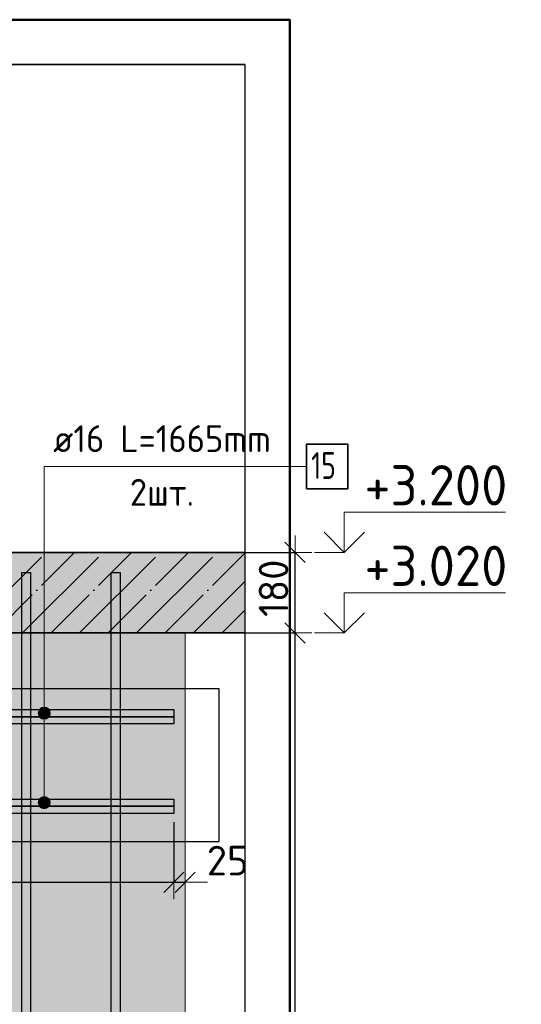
# Model space of a CAD drawing. Header units: millimetres. Extents: x -24871 to 40608, y -2869 to 48080.
# Tile 79 of 119: x 34261 to 35381, y 24587 to 26786. Entities that reach past the tile are written whole.
import ezdxf

# ---------------------------------------------------------------- set-up
doc = ezdxf.new("R2010")
doc.units = ezdxf.units.MM
doc.header["$PDMODE"] = 65
doc.linetypes.add('______11', pattern=[150, 120, -15, 0, -15])
doc.linetypes.add('______5', pattern=[330, 240, -30, 30, -30])
for name, color, linetype, lineweight in [('Standard', 7, 'Continuous', 25), ('Арм.стержн.горизонт. 2', 202, 'Continuous', 35), ('Высотная отметки_ общее', 7, 'Continuous', 13), ('Размерная линия_ общее', 7, 'Continuous', 13)]:
    doc.layers.add(name, color=color, linetype=linetype, lineweight=lineweight)
doc.layers.add('Арм.стержн. вертикальными 2', color=7, linetype='Continuous', lineweight=35, true_color=0x006e00)
doc.styles.add('ISOCPEUR', font='ISOCPEUR')
doc.dimstyles.new('DIMSTYLE_4', dxfattribs={"dimtxt": 66, "dimasz": 75, "dimexe": 0, "dimexo": 0, "dimgap": 33, "dimtad": 2, "dimdec": 0, "dimrnd": 5, "dimzin": 12, "dimdsep": 46, "dimtxsty": 'ISOCPEUR', "dimblk1": 'ALL_ML_STRICH', "dimblk2": 'ALL_ML_STRICH', "dimsah": 1, "dimcen": 0, "dimclrd": 7, "dimclre": 256, "dimclrt": 7, "dimadec": 0, "dimazin": 0, "dimtfac": 1, "dimtdec": 0, "dimtix": 1, "dimtmove": 2, "dimatfit": 3, "dimfxl": 0, "dimtvp": 1.2, "dimtzin": 0, "dimlwd": 0, "dimlwe": -3, "dimarcsym": 0})
doc.dimstyles.new('DIMSTYLE_5', dxfattribs={"dimtxt": 66, "dimasz": 75, "dimexe": 0, "dimexo": 0, "dimgap": 33, "dimtad": 2, "dimdec": 0, "dimrnd": 5, "dimzin": 12, "dimdsep": 46, "dimtxsty": 'ISOCPEUR', "dimblk1": 'ALL_ML_STRICH', "dimblk2": 'ALL_ML_STRICH', "dimsah": 1, "dimcen": 0, "dimclrd": 7, "dimclre": 256, "dimclrt": 7, "dimadec": 0, "dimazin": 0, "dimtfac": 1, "dimtdec": 0, "dimtix": 1, "dimtmove": 2, "dimatfit": 3, "dimfxl": 0, "dimtzin": 0, "dimlwd": 0, "dimlwe": -3, "dimarcsym": 0})

# ---------------------------------------------------------------- blocks, each defined once
blk = doc.blocks.new('ALL_ML_STRICH')
at = {"color": 0, "linetype": 'ByBlock', "lineweight": -2}
for p, q in [((-0.3, -0.3), (0.3, 0.3)), ((0, -0.5), (0, 0.5)), ((-1, 0), (0.5, 0))]:
    blk.add_line(p, q, dxfattribs=at)
blk = doc.blocks.new('*D183')
at = {"layer": 'DEFPOINTS', "color": 7, "linetype": 'Continuous', "lineweight": 13, "transparency": 33554687}
for p in [(34596.1, 25416.4), (34596.1, 22226.4), (34876, 22226.4)]:
    blk.add_point(p, dxfattribs=at)
at = {"layer": 'Размерная линия_ общее', "color": 253, "linetype": 'Continuous', "lineweight": -2, "true_color": 0xa0a0a0, "transparency": 33554687}
for p, q in [((34616.1, 25416.4), (34876, 25416.4)), ((34616.1, 22226.4), (34876, 22226.4))]:
    blk.add_line(p, q, dxfattribs=at)
at = {"layer": 'Размерная линия_ общее', "color": 7, "linetype": 'Continuous', "lineweight": -2, "transparency": 33554687}
blk.add_line((34876, 22226.4), (34876, 25416.4), dxfattribs=at)
at = {"layer": 'Размерная линия_ общее', "color": 7, "linetype": 'Continuous', "lineweight": 13, "transparency": 33554687, "xscale": 75, "yscale": 75, "zscale": 75}
for p, rotation in [((34876, 25416.4), 90), ((34876, 22226.4), 270)]:
    blk.add_blockref('ALL_ML_STRICH', p, dxfattribs=dict(at, rotation=rotation))
at = {"layer": 'Размерная линия_ общее', "color": 7, "linetype": 'Continuous', "lineweight": 13, "transparency": 33554687, "insert": (34828, 23831.3), "char_height": 66, "width": 264, "attachment_point": 5, "rotation": 90, "style": 'ISOCPEUR'}
blk.add_mtext('\\A1;{3190}', dxfattribs=at)
blk = doc.blocks.new('*D184')
at = {"layer": 'DEFPOINTS', "color": 7, "linetype": 'Continuous', "lineweight": 13, "transparency": 33554687}
for p in [(34596.1, 25596.4), (34596.1, 25416.4), (34876, 25416.4)]:
    blk.add_point(p, dxfattribs=at)
at = {"layer": 'Размерная линия_ общее', "color": 253, "linetype": 'Continuous', "lineweight": -2, "true_color": 0xa0a0a0, "transparency": 33554687}
for p, q in [((34616.1, 25596.4), (34876, 25596.4)), ((34616.1, 25416.4), (34876, 25416.4))]:
    blk.add_line(p, q, dxfattribs=at)
at = {"layer": 'Размерная линия_ общее', "color": 7, "linetype": 'Continuous', "lineweight": -2, "transparency": 33554687}
blk.add_line((34876, 25416.4), (34876, 25596.4), dxfattribs=at)
at = {"layer": 'Размерная линия_ общее', "color": 7, "linetype": 'Continuous', "lineweight": 13, "transparency": 33554687, "xscale": 75, "yscale": 75, "zscale": 75}
for p, rotation in [((34876, 25596.4), 90), ((34876, 25416.4), 270)]:
    blk.add_blockref('ALL_ML_STRICH', p, dxfattribs=dict(at, rotation=rotation))
at = {"layer": 'Размерная линия_ общее', "color": 7, "linetype": 'Continuous', "lineweight": 13, "transparency": 33554687, "insert": (34828, 25516.3), "char_height": 66, "width": 198, "attachment_point": 5, "rotation": 90, "style": 'ISOCPEUR'}
blk.add_mtext('\\A1;{180}', dxfattribs=at)
blk = doc.blocks.new('COMPLEX_ELEVATIONDIM_9')
at = {"layer": 'Высотная отметки_ общее', "color": 7, "linetype": 'Continuous', "lineweight": 13, "transparency": 33554687}
for p, q in [((34986, 25596.4), (34986, 25686.4)), ((34986, 25686.4), (35346, 25686.4)), ((34986, 25596.4), (34941, 25641.4)), ((34986, 25596.4), (35031, 25641.4)), ((34986, 25596.4), (34919.8, 25596.4)), ((34986, 25596.4), (34986, 25596.4)), ((34986, 25596.4), (34986, 25596.4)), ((34986, 25596.4), (34986, 25596.4)), ((34986, 25596.4), (34986, 25596.4)), ((34986, 25416.4), (34986, 25506.4)), ((34986, 25506.4), (35346, 25506.4)), ((34986, 25416.4), (34941, 25461.4)), ((34986, 25416.4), (35031, 25461.4)), ((34986, 25416.4), (34919.8, 25416.4)), ((34986, 25416.4), (34986, 25416.4)), ((34986, 25416.4), (34986, 25416.4)), ((34986, 25416.4), (34986, 25416.4)), ((34986, 25416.4), (34986, 25416.4))]:
    blk.add_line(p, q, dxfattribs=at)
at = {"layer": 'Высотная отметки_ общее', "color": 7, "linetype": 'Continuous', "lineweight": 13, "transparency": 33554687, "char_height": 90, "width": 384.431, "attachment_point": 7, "style": 'ISOCPEUR'}
for s, insert in [('\\W0.95;+3.200', (35031, 25701.4)), ('\\W0.95;+3.020', (35031, 25521.4))]:
    blk.add_mtext(s, dxfattribs=dict(at, insert=insert))
blk = doc.blocks.new('*D193')
at = {"layer": 'DEFPOINTS', "color": 7, "linetype": 'Continuous', "lineweight": 13, "transparency": 33554687}
for p in [(32655.5, 25013.4), (34605.5, 25013.4), (32655.5, 24859.5)]:
    blk.add_point(p, dxfattribs=at)
at = {"layer": 'Размерная линия_ общее', "color": 253, "linetype": 'Continuous', "lineweight": -2, "true_color": 0xa0a0a0, "transparency": 33554687}
for p, q in [((32655.5, 24993.4), (32655.5, 24859.5)), ((34605.5, 24993.4), (34605.5, 24859.5))]:
    blk.add_line(p, q, dxfattribs=at)
at = {"layer": 'Размерная линия_ общее', "color": 7, "linetype": 'Continuous', "lineweight": -2, "transparency": 33554687}
blk.add_line((32655.5, 24859.5), (34605.5, 24859.5), dxfattribs=at)
at = {"layer": 'Размерная линия_ общее', "color": 7, "linetype": 'Continuous', "lineweight": 13, "transparency": 33554687, "xscale": 75, "yscale": 75, "zscale": 75, "rotation": 180}
blk.add_blockref('ALL_ML_STRICH', (32655.5, 24859.5), dxfattribs=at)
at = {"layer": 'Размерная линия_ общее', "color": 7, "linetype": 'Continuous', "lineweight": 13, "transparency": 33554687, "xscale": 75, "yscale": 75, "zscale": 75}
blk.add_blockref('ALL_ML_STRICH', (34605.5, 24859.5), dxfattribs=at)
at = {"layer": 'Размерная линия_ общее', "color": 7, "linetype": 'Continuous', "lineweight": 13, "transparency": 33554687, "insert": (33640.4, 24907.5), "char_height": 66, "width": 264, "attachment_point": 5, "style": 'ISOCPEUR'}
blk.add_mtext('\\A1;{1950}', dxfattribs=at)
blk = doc.blocks.new('*D194')
at = {"layer": 'DEFPOINTS', "color": 7, "linetype": 'Continuous', "lineweight": 13, "transparency": 33554687}
for p in [(34605.5, 25013.4), (34605.5, 24859.5), (34630.5, 24787.2)]:
    blk.add_point(p, dxfattribs=at)
at = {"layer": 'Размерная линия_ общее', "color": 253, "linetype": 'Continuous', "lineweight": -2, "true_color": 0xa0a0a0, "transparency": 33554687}
for p, q in [((34605.5, 24993.4), (34605.5, 24859.5)), ((34630.5, 24859.5), (34630.5, 24859.5))]:
    blk.add_line(p, q, dxfattribs=at)
at = {"layer": 'Размерная линия_ общее', "color": 7, "linetype": 'Continuous', "lineweight": -2, "transparency": 33554687}
blk.add_line((34605.5, 24859.5), (34630.5, 24859.5), dxfattribs=at)
at = {"layer": 'Размерная линия_ общее', "color": 7, "linetype": 'Continuous', "lineweight": 13, "transparency": 33554687, "xscale": 75, "yscale": 75, "zscale": 75}
blk.add_blockref('ALL_ML_STRICH', (34630.5, 24859.5), dxfattribs=at)
at = {"layer": 'Размерная линия_ общее', "color": 7, "linetype": 'Continuous', "lineweight": 13, "transparency": 33554687, "xscale": 75, "yscale": 75, "zscale": 75, "rotation": 180}
blk.add_blockref('ALL_ML_STRICH', (34605.5, 24859.5), dxfattribs=at)
at = {"layer": 'Размерная линия_ общее', "color": 7, "linetype": 'Continuous', "lineweight": 13, "transparency": 33554687, "insert": (34725.5, 24908), "char_height": 66, "width": 132, "attachment_point": 5, "style": 'ISOCPEUR'}
blk.add_mtext('\\A1;{25}', dxfattribs=at)

msp = doc.modelspace()

# ---------------------------------------------------------------- hatches: boundary and pattern name
at = {"layer": 'Standard', "linetype": '______5', "lineweight": -3, "transparency": 33554687}
msp.add_hatch(color=9, dxfattribs=at).paths.add_polyline_path([(33010.5, 25596.4), (33010.5, 25416.4), (34764.2, 25416.4), (34764.2, 25596.4)])
at = {"layer": 'Standard', "linetype": 'Continuous', "lineweight": 25, "transparency": 33554687}
msp.add_hatch(color=7, dxfattribs=at).paths.add_polyline_path([(34630.5, 25416.4), (32810.5, 25416.4), (32810.5, 22226.4), (34630.5, 22226.4)])
at = {"layer": 'Арм.стержн.горизонт. 2', "linetype": 'Continuous', "lineweight": 13, "transparency": 33554687}
for points in [[(34327.5, 25244.2), (34304.3, 25244.2), (34302.4, 25237.4)], [(34327.5, 25244.2), (34302.4, 25237.4), (34329.4, 25237.4)], [(34329.4, 25237.4), (34302.4, 25237.4), (34304.3, 25230.7)], [(34322.7, 25249.1), (34309.2, 25249.1), (34304.3, 25244.2)], [(34322.7, 25249.1), (34304.3, 25244.2), (34327.5, 25244.2)], [(34329.4, 25237.4), (34304.3, 25230.7), (34327.5, 25230.7)], [(34327.5, 25230.7), (34304.3, 25230.7), (34309.2, 25225.8)], [(34309.2, 25249.1), (34322.7, 25249.1), (34315.9, 25250.9)], [(34327.5, 25230.7), (34309.2, 25225.8), (34322.7, 25225.8)], [(34322.7, 25225.8), (34309.2, 25225.8), (34315.9, 25223.9)], [(34327.5, 25044.2), (34304.3, 25044.2), (34302.4, 25037.4)], [(34327.5, 25044.2), (34302.4, 25037.4), (34329.4, 25037.4)], [(34329.4, 25037.4), (34302.4, 25037.4), (34304.3, 25030.7)], [(34322.7, 25049.1), (34309.2, 25049.1), (34304.3, 25044.2)], [(34322.7, 25049.1), (34304.3, 25044.2), (34327.5, 25044.2)], [(34329.4, 25037.4), (34304.3, 25030.7), (34327.5, 25030.7)], [(34309.2, 25049.1), (34322.7, 25049.1), (34315.9, 25050.9)], [(34327.5, 25030.7), (34304.3, 25030.7), (34309.2, 25025.8)], [(34327.5, 25030.7), (34309.2, 25025.8), (34322.7, 25025.8)], [(34322.7, 25025.8), (34309.2, 25025.8), (34315.9, 25023.9)]]:
    msp.add_hatch(color=7, dxfattribs=at).paths.add_polyline_path(points)

# ---------------------------------------------------------------- linework, layer by layer
at = {"color": 52, "linetype": 'Continuous', "lineweight": -3, "transparency": 33554687}
for p, q in [((32394.2, 26686.4), (34764.2, 26686.4)), ((34764.2, 26686.4), (32394.2, 26686.4)), ((34764.2, 26686.4), (34764.2, 22226.4)), ((34764.2, 26686.4), (34764.2, 22226.4)), ((34706.4, 25291.7), (32586.4, 25291.7)), ((34706.4, 25291.7), (32586.4, 25291.7)), ((34706.4, 24950.4), (34706.4, 25291.7)), ((34706.4, 24950.4), (34706.4, 25291.7)), ((32586.4, 24950.4), (34706.4, 24950.4)), ((32586.4, 24950.4), (34706.4, 24950.4))]:
    msp.add_line(p, q, dxfattribs=at)
at = {"layer": 'Standard', "color": 7, "linetype": 'Continuous', "lineweight": 25, "transparency": 33554687}
msp.add_line((34764.2, 25646.4), (34764.2, 25366.4), dxfattribs=at)
at = {"layer": 'Standard', "color": 7, "linetype": 'Continuous', "lineweight": 35, "transparency": 33554687}
for p, q in [((34764.2, 25596.4), (33010.5, 25596.4)), ((33010.5, 25416.4), (34764.2, 25416.4))]:
    msp.add_line(p, q, dxfattribs=at)
at = {"layer": 'Standard', "color": 253, "linetype": '______5', "lineweight": -3, "true_color": 0xababab, "transparency": 33554687}
for p, q in [((34140.2, 25416.4), (34320.2, 25596.4)), ((34267.5, 25416.4), (34447.5, 25596.4)), ((34394.8, 25416.4), (34574.8, 25596.4)), ((34522, 25416.4), (34702, 25596.4)), ((34649.3, 25416.4), (34764.2, 25531.3))]:
    msp.add_line(p, q, dxfattribs=at)
at = {"layer": 'Standard', "color": 253, "linetype": '______11', "lineweight": -3, "true_color": 0xababab, "transparency": 33554687}
for p, q in [((34203.8, 25416.4), (34383.8, 25596.4)), ((34331.1, 25416.4), (34511.1, 25596.4)), ((34458.4, 25416.4), (34638.4, 25596.4)), ((34585.7, 25416.4), (34764.2, 25594.9)), ((34713, 25416.4), (34764.2, 25467.6))]:
    msp.add_line(p, q, dxfattribs=at)
at = {"layer": 'Standard', "color": 7, "linetype": 'Continuous', "lineweight": 13, "transparency": 33554687}
msp.add_line((34630.5, 22226.4), (34630.5, 25416.4), dxfattribs=at)
at = {"layer": 'Standard', "color": 7, "linetype": 'Continuous', "lineweight": 50, "transparency": 33554687}
msp.add_lwpolyline([(32294.2, 22126.4), (34864.2, 22126.4), (34864.2, 26786.4), (32294.2, 26786.4), (32294.2, 22126.4)], dxfattribs=at)
at = {"layer": 'Арм.стержн. вертикальными 2', "color": 7, "linetype": 'Continuous', "lineweight": 25, "transparency": 33554687}
for points in [[(34265.5, 23741.4), (34265.5, 25551.4), (34285.5, 25551.4), (34285.5, 23741.4), (34265.5, 23741.4)], [(34465.5, 23741.4), (34465.5, 25551.4), (34485.5, 25551.4), (34485.5, 23741.4), (34465.5, 23741.4)]]:
    msp.add_lwpolyline(points, dxfattribs=at)
at = {"layer": 'Арм.стержн.горизонт. 2', "color": 7, "linetype": 'Continuous', "lineweight": 13, "transparency": 33554687}
for p, q in [((34315.9, 25788.5), (34315.9, 25237.4)), ((34315.9, 25788.5), (34901.9, 25788.5)), ((34315.9, 25788.5), (34315.9, 25037.4)), ((34302.4, 25237.4), (34302.4, 25237.4)), ((34315.9, 25250.9), (34315.9, 25250.9)), ((34329.4, 25237.4), (34329.4, 25237.4)), ((34315.9, 25223.9), (34315.9, 25223.9)), ((34302.4, 25037.4), (34302.4, 25037.4)), ((34315.9, 25050.9), (34315.9, 25050.9)), ((34329.4, 25037.4), (34329.4, 25037.4)), ((34315.9, 25023.9), (34315.9, 25023.9))]:
    msp.add_line(p, q, dxfattribs=at)
at = {"layer": 'Арм.стержн.горизонт. 2', "color": 7, "linetype": 'Continuous', "lineweight": 35, "transparency": 33554687}
msp.add_lwpolyline([(34901.9, 25738.5), (34993.9, 25738.5), (34993.9, 25838.5), (34901.9, 25838.5), (34901.9, 25738.5)], dxfattribs=at)
at = {"layer": 'Арм.стержн.горизонт. 2', "color": 7, "linetype": 'Continuous', "lineweight": 25, "transparency": 33554687}
for points in [[(34605.5, 25213.4), (32655.5, 25213.4), (32655.5, 25229.4), (34605.5, 25229.4), (34605.5, 25213.4)], [(34605.5, 25213.4), (32655.5, 25213.4), (32655.5, 25229.4), (34605.5, 25229.4), (34605.5, 25213.4)], [(34605.5, 25229.4), (33805.5, 25229.4), (33805.5, 25245.4), (34605.5, 25245.4), (34605.5, 25229.4)], [(34605.5, 25029.4), (33805.5, 25029.4), (33805.5, 25045.4), (34605.5, 25045.4), (34605.5, 25029.4)], [(34605.5, 25013.4), (32655.5, 25013.4), (32655.5, 25029.4), (34605.5, 25029.4), (34605.5, 25013.4)], [(34605.5, 25013.4), (32655.5, 25013.4), (32655.5, 25029.4), (34605.5, 25029.4), (34605.5, 25013.4)]]:
    msp.add_lwpolyline(points, dxfattribs=at)
at = {"layer": 'Арм.стержн.горизонт. 2', "color": 7, "linetype": 'Continuous', "lineweight": 13, "transparency": 33554687}
for centre in [(34315.9, 25237.4), (34315.9, 25037.4)]:
    msp.add_circle(centre, 13.5, dxfattribs=at)

# ---------------------------------------------------------------- block references
at = {"layer": 'Высотная отметки_ общее', "color": 7, "linetype": 'Continuous', "lineweight": 13, "transparency": 33554687}
msp.add_blockref('COMPLEX_ELEVATIONDIM_9', (0, 0), dxfattribs=at)

# ---------------------------------------------------------------- texts
at = {"layer": 'Арм.стержн.горизонт. 2', "color": 7, "linetype": 'Continuous', "lineweight": 25, "transparency": 33554687, "char_height": 60, "attachment_point": 7, "style": 'ISOCPEUR'}
for s, insert, width in [('\\W0.94;ø16 L=1665mm ', (34335.9, 25820.5), 573.922), ('\\W0.75;15', (34911.9, 25760.5), 94.456), ('\\W0.94;2шт. ', (34506.9, 25700.5), 232.257)]:
    msp.add_mtext(s, dxfattribs=dict(at, insert=insert, width=width))

# ---------------------------------------------------------------- dimensions: what is measured, and where the dimension line sits
at = {"layer": 'Размерная линия_ общее', "color": 7, "linetype": 'Continuous', "lineweight": 13, "transparency": 33554687}
for base, p1, p2, dimstyle, picture, middle in [((34876, 25596.4), (34616.1, 25416.4), (34616.1, 25596.4), 'DIMSTYLE_4', '*D184', (34828, 25516.3)), ((34876, 25416.4), (34616.1, 22226.4), (34616.1, 25416.4), 'DIMSTYLE_5', '*D183', (34828, 23831.3))]:
    dim = msp.add_linear_dim(base=base, p1=p1, p2=p2, angle=90, dimstyle=dimstyle, override={"dimpost": '<>', "dimclrd": 7, "dimclre": 253, "dimclrt": 7, "dimlwd": 0, "dimlwe": 65533}, dxfattribs=at)
    dim.commit()
    dim.dimension.update_dxf_attribs({"geometry": picture, "text_midpoint": middle, "dimtype": 160})
for base, p1, p2, dimstyle, picture, middle in [((34605.5, 24859.5), (32655.5, 24993.4), (34605.5, 24993.4), 'DIMSTYLE_5', '*D193', (33640.4, 24907.5)), ((34630.5, 24859.5), (34605.5, 24993.4), (34630.5, 24859.5), 'DIMSTYLE_4', '*D194', (34725.5, 24908))]:
    dim = msp.add_linear_dim(base=base, p1=p1, p2=p2, dimstyle=dimstyle, override={"dimpost": '<>', "dimclrd": 7, "dimclre": 253, "dimclrt": 7, "dimlwd": 0, "dimlwe": 65533}, dxfattribs=at)
    dim.commit()
    dim.dimension.update_dxf_attribs({"geometry": picture, "text_midpoint": middle, "dimtype": 160})

doc.saveas('drawing.dxf')
